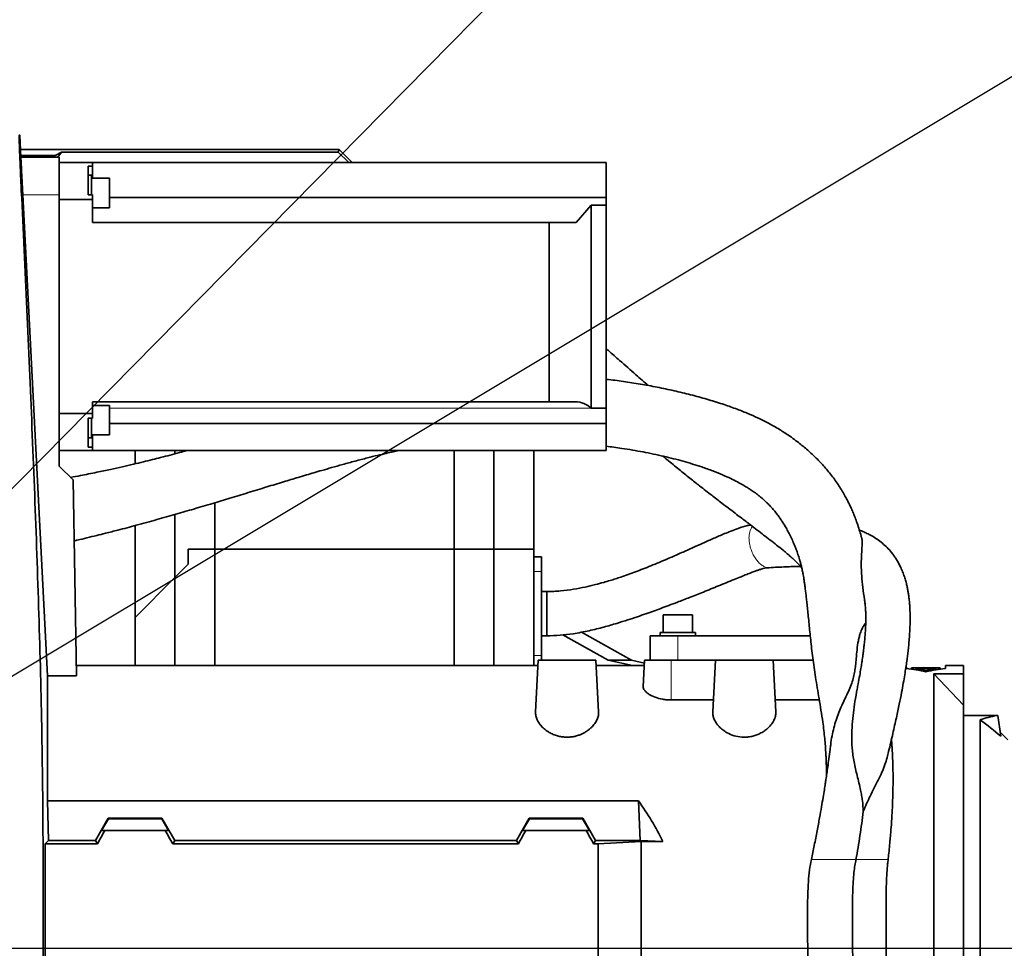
# Model space of a CAD drawing. Header units: millimetres. Extents: x 0 to 14900, y 0 to 10500.
# Tile 36 of 46: x 11147 to 11591, y 6244 to 6663. Entities that reach past the tile are written whole.
import ezdxf

# ---------------------------------------------------------------- set-up
doc = ezdxf.new("R2010")
doc.units = ezdxf.units.MM
doc.header["$LTSCALE"] = 25
doc.layers.add('THICK_LINE', color=7, linetype='Continuous')
doc.styles.add('SLDTEXTSTYLE0', font='TXT', dxfattribs={"width": 0.605})
doc.dimstyles.new('SLDDIMSTYLE1', dxfattribs={"dimtxt": 87.5, "dimasz": 87.5, "dimexe": 0, "dimexo": 0.0625, "dimgap": 21.875, "dimtad": 1, "dimdec": 4, "dimlfac": 25, "dimzin": 12, "dimdsep": 46, "dimtxsty": 'SLDTEXTSTYLE0', "dimsah": 1, "dimcen": 0.09, "dimadec": 1, "dimazin": 3, "dimtfac": 1, "dimtofl": 0, "dimtmove": 0, "dimatfit": 3, "dimfxl": 1, "dimfrac": 2, "dimtolj": 1, "dimtzin": 12, "dimarcsym": 0})
doc.dimstyles.new('SLDDIMSTYLE2', dxfattribs={"dimtxt": 87.5, "dimasz": 87.5, "dimexe": 0, "dimexo": 0.0625, "dimgap": 21.875, "dimtad": 1, "dimdec": 1, "dimrnd": 1e-09, "dimzin": 12, "dimdsep": 46, "dimtxsty": 'SLDTEXTSTYLE0', "dimsah": 1, "dimcen": 0, "dimadec": 0, "dimazin": 3, "dimtfac": 1, "dimtofl": 0, "dimtmove": 0, "dimatfit": 3, "dimfxl": 1, "dimfrac": 2, "dimtolj": 1, "dimtzin": 12, "dimarcsym": 0})

# ---------------------------------------------------------------- blocks, each defined once
blk = doc.blocks.new('_D_6')
at = {"layer": 'THICK_LINE'}
for p, q in [((13956.03, 6243.72), (14267.68, 6243.72)), ((7967.86, 5719.82), (7660.95, 5665.71))]:
    blk.add_line(p, q, dxfattribs=at)
blk.add_arc((10939.03, 6243.72), 3291.15, 190, 0, dxfattribs=at)
for points in [[(14230.18, 6243.72), (14216.52, 6156.4), (14241.52, 6156.06)], [(7697.88, 5672.22), (7701.93, 5583.92), (7726.49, 5588.59)]]:
    blk.add_solid(points, dxfattribs=at)
at = {"layer": 'THICK_LINE', "insert": (11092.19, 3066.62), "char_height": 87.5, "attachment_point": 1, "rotation": 5, "style": 'SLDTEXTSTYLE0'}
blk.add_mtext('170°', dxfattribs=at)
blk = doc.blocks.new('_D_7')
at = {"layer": 'THICK_LINE'}
for p, q in [((7967.86, 6767.62), (7660.95, 6821.74)), ((13956.03, 6243.72), (14267.68, 6243.72))]:
    blk.add_line(p, q, dxfattribs=at)
blk.add_arc((10939.03, 6243.72), 3291.15, 0, 170, dxfattribs=at)
for points in [[(7697.88, 6815.22), (7726.49, 6898.85), (7701.93, 6903.52)], [(14230.18, 6243.72), (14241.52, 6331.38), (14216.52, 6331.05)]]:
    blk.add_solid(points, dxfattribs=at)
at = {"layer": 'THICK_LINE', "insert": (11111.85, 9645.55), "char_height": 87.5, "attachment_point": 1, "rotation": 355, "style": 'SLDTEXTSTYLE0'}
blk.add_mtext('170°', dxfattribs=at)
blk = doc.blocks.new('_D_8')
at = {"layer": 'THICK_LINE'}
blk.add_line((13021.67, 8356.94), (10939.03, 6243.72), dxfattribs=at)
blk.add_solid([(13021.67, 8356.94), (12951.35, 8303.4), (12969.15, 8285.85)], dxfattribs=at)
at = {"layer": 'THICK_LINE', "insert": (11774.71, 7252.26), "char_height": 87.5, "attachment_point": 1, "rotation": 45.4176, "style": 'SLDTEXTSTYLE0'}
blk.add_mtext('R2967', dxfattribs=at)
blk = doc.blocks.new('_D_9')
at = {"layer": 'THICK_LINE'}
for q in [(12338.61, 7083.29), (10939.03, 6243.72)]:
    blk.add_line((11845.45, 6787.46), q, dxfattribs=at)
blk.add_solid([(11845.45, 6787.46), (11926.92, 6821.75), (11914.06, 6843.19)], dxfattribs=at)
at = {"layer": 'THICK_LINE', "insert": (11976.94, 6997.78), "char_height": 87.5, "attachment_point": 1, "rotation": 30.9582, "style": 'SLDTEXTSTYLE0'}
blk.add_mtext('R1057', dxfattribs=at)

msp = doc.modelspace()

# ---------------------------------------------------------------- linework, layer by layer
at = {"color": 7, "linetype": 'Continuous', "lineweight": 35}
for p, q in [((11147.4972196, 6600.7895775), (11146.9764957, 6610.7255819)), ((11147.3216047, 6604.1405101), (11291.2019507, 6604.1405101)), ((11147.4645756, 6601.4124623), (11162.9052729, 6601.5487811)), ((11147.4956455, 6600.7880628), (11164.8283748, 6600.7880628)), ((11162.9052729, 6601.5487811), (11162.327966, 6600.7880628)), ((11162.9052729, 6601.5487811), (11165.8113522, 6603.0230455)), ((11164.1754535, 6600.7880628), (11165.8113522, 6603.0230455)), ((11164.8283748, 6583.73011), (11164.8283748, 6600.7880628)), ((11290.7390817, 6603.0230455), (11165.8113522, 6603.0230455)), ((11290.7390817, 6603.0230455), (11291.2019507, 6604.1405101)), ((11295.4740643, 6598.2880628), (11290.7390817, 6603.0230455)), ((11291.2019507, 6604.1405101), (11297.0543979, 6598.2880628)), ((11179.8283748, 6598.2880628), (11164.8283748, 6598.2880628)), ((11177.8283748, 6596.7172151), (11177.8283748, 6583.6640754)), ((11177.8283748, 6596.7172151), (11179.8283748, 6596.7172151)), ((11179.8283748, 6596.7172151), (11179.8283748, 6598.2880628)), ((11179.8283748, 6598.2880628), (11411.6283748, 6598.2880628)), ((11179.8283748, 6591.1883045), (11179.8283748, 6596.7172151)), ((11411.6283748, 6598.2880628), (11411.6283748, 6582.487115)), ((11179.4283748, 6592.5533045), (11177.8283748, 6592.5533045)), ((11179.4283748, 6583.6640754), (11179.4283748, 6592.5533045)), ((11187.4283748, 6591.1883045), (11179.4283748, 6591.1883045)), ((11187.4283748, 6591.1883045), (11187.4283748, 6577.9183045)), ((11148.3515227, 6583.73011), (11159.5283748, 6366.576077)), ((11164.8283748, 6461.2880628), (11164.8283748, 6583.73011)), ((11177.8283748, 6583.6640754), (11179.8283748, 6583.6640754)), ((11179.8283748, 6581.6202467), (11179.8283748, 6583.6640754)), ((11187.4283748, 6582.487115), (11411.6283748, 6582.487115)), ((11411.6283748, 6579.0360097), (11411.6283748, 6582.487115)), ((11164.8283748, 6581.6202467), (11179.8283748, 6581.6202467)), ((11179.8283748, 6581.6202467), (11179.8283748, 6571.2880628)), ((11179.8283748, 6577.9183045), (11187.4283748, 6577.9183045)), ((11404.877807, 6579.0360097), (11398.1426195, 6571.2880628)), ((11404.877807, 6487.3642128), (11404.877807, 6579.0360097)), ((11404.877807, 6579.0360097), (11411.6283748, 6579.0360097)), ((11411.6283748, 6579.0360097), (11411.6283748, 6487.3642128)), ((11179.8283748, 6571.2880628), (11385.877807, 6571.2880628)), ((11385.877807, 6490.2880628), (11385.877807, 6571.2880628)), ((11385.877807, 6571.2880628), (11398.1426195, 6571.2880628)), ((11179.8283748, 6490.2880628), (11385.877807, 6490.2880628)), ((11179.8283748, 6490.2880628), (11179.8283748, 6484.9558789)), ((11397.8118103, 6490.2880628), (11385.877807, 6490.2880628)), ((11179.8283748, 6484.9558789), (11164.8283748, 6484.9558789)), ((11187.4283748, 6488.6578212), (11179.8283748, 6488.6578212)), ((11179.8283748, 6482.9120502), (11179.8283748, 6484.9558789)), ((11187.4283748, 6488.6578212), (11187.4283748, 6486.7144747)), ((11187.4283748, 6486.7144747), (11187.4283748, 6475.3878212)), ((11404.877807, 6487.3642128), (11404.8872766, 6487.3547295)), ((11404.877807, 6487.3642128), (11411.6283748, 6487.3642128)), ((11411.6283748, 6487.3642128), (11411.6283748, 6480.5528753)), ((11177.8283748, 6482.9120502), (11177.8283748, 6469.8589106)), ((11177.8283748, 6482.9120502), (11179.8283748, 6482.9120502)), ((11179.4283748, 6474.0228212), (11179.4283748, 6482.9120502)), ((11411.6283748, 6480.5528753), (11187.4283748, 6480.5528753)), ((11411.6283748, 6480.5528753), (11411.6283748, 6468.2880628)), ((11177.8283748, 6474.0228212), (11179.4283748, 6474.0228212)), ((11179.4283748, 6475.3878212), (11187.4283748, 6475.3878212)), ((11179.8283748, 6469.8589106), (11179.8283748, 6475.3878212)), ((11164.8283748, 6468.2880628), (11179.8283748, 6468.2880628)), ((11177.8283748, 6469.8589106), (11179.8283748, 6469.8589106)), ((11179.8283748, 6468.2880628), (11179.8283748, 6469.8589106)), ((11179.8283748, 6468.2880628), (11411.6283748, 6468.2880628)), ((11199.0283748, 6462.2959651), (11199.0283748, 6468.2880628)), ((11217.0283748, 6466.8239704), (11217.0283748, 6468.2880628)), ((11343.0283748, 6423.7214609), (11343.0283748, 6468.2880628)), ((11361.0283748, 6423.7214609), (11361.0283748, 6468.2880628)), ((11379.0283748, 6423.7214609), (11379.0283748, 6468.2880628)), ((11171.0723452, 6455.0440924), (11164.8283748, 6461.2880628)), ((11171.0723452, 6455.0440924), (11172.6165602, 6366.576077)), ((11235.0283748, 6423.7214609), (11235.0283748, 6444.72577)), ((11217.0283748, 6410.9708931), (11217.0283748, 6439.4196947)), ((11199.0283748, 6392.9708931), (11199.0283748, 6434.4112651)), ((11223.0283748, 6416.9708931), (11223.0283748, 6423.7214609)), ((11223.0283748, 6423.7214609), (11235.0283748, 6423.7214609)), ((11235.0283748, 6371.2214609), (11235.0283748, 6423.7214609)), ((11235.0283748, 6423.7214609), (11343.0283748, 6423.7214609)), ((11343.0283748, 6371.2214609), (11343.0283748, 6423.7214609)), ((11343.0283748, 6423.7214609), (11361.0283748, 6423.7214609)), ((11361.0283748, 6423.7214609), (11361.0283748, 6371.2214609)), ((11361.0283748, 6423.7214609), (11379.0283748, 6423.7214609)), ((11379.0283748, 6371.2214609), (11379.0283748, 6423.7214609)), ((11382.5283748, 6420.3479083), (11379.0283748, 6420.3479083)), ((11382.5283748, 6420.3479083), (11382.5283748, 6413.7291826)), ((11217.0283748, 6410.9708931), (11223.0283748, 6416.9708931)), ((11382.5283748, 6413.7291826), (11382.5283748, 6375.7137391)), ((11217.0283748, 6410.9708931), (11199.0283748, 6392.9708931)), ((11217.0283748, 6371.2214609), (11217.0283748, 6410.9708931)), ((11199.0283748, 6392.9708931), (11199.0283748, 6371.2214609)), ((11437.3933748, 6394.1214609), (11437.3933748, 6386.1214609)), ((11437.3933748, 6394.1214609), (11450.6633748, 6394.1214609)), ((11450.6633748, 6386.1214609), (11450.6633748, 6394.1214609)), ((11412.5920171, 6373.7214609), (11392.1123338, 6385.0616351)), ((11423.1339853, 6373.7214609), (11400.4848937, 6386.3253325)), ((11431.5283748, 6373.7214609), (11431.5283748, 6384.7214609)), ((11444.0283748, 6384.7214609), (11431.5283748, 6384.7214609)), ((11436.0283748, 6386.1214609), (11436.0283748, 6384.7214609)), ((11452.0283748, 6386.1214609), (11436.0283748, 6386.1214609)), ((11503.8076594, 6384.7214609), (11444.0283748, 6384.7214609)), ((11452.0283748, 6384.7214609), (11452.0283748, 6386.1214609)), ((11381.0283748, 6373.7214609), (11379.8001322, 6350.2851955)), ((11381.0283748, 6373.7214609), (11407.0283748, 6373.7214609)), ((11382.5283748, 6375.7137391), (11382.5283748, 6373.7214609)), ((11408.2565883, 6350.2857501), (11407.0283748, 6373.7214609)), ((11423.5722171, 6371.2214609), (11412.5920171, 6373.7214609)), ((11412.5920171, 6373.7214609), (11423.1339853, 6373.7214609)), ((11428.9569687, 6372.3589522), (11423.1339853, 6373.7214609)), ((11428.4057516, 6361.8411036), (11429.0283748, 6373.7214609)), ((11429.0283748, 6373.7214609), (11441.0283748, 6373.7214609)), ((11441.0283748, 6373.7214609), (11461.0283748, 6373.7214609)), ((11459.8002355, 6350.2871683), (11461.0283748, 6373.7214609)), ((11461.0283748, 6373.7214609), (11487.0283748, 6373.7214609)), ((11488.256514, 6350.2871683), (11487.0283748, 6373.7214609)), ((11487.0283748, 6373.7214609), (11505.076934, 6373.7214609)), ((11380.8973553, 6371.2214609), (11172.5354747, 6371.2214609)), ((11428.8973553, 6371.2214609), (11407.1593942, 6371.2214609)), ((11547.1714331, 6371.2214609), (11547.2363683, 6369.9824245)), ((11549.4600189, 6370.1874372), (11549.4322886, 6369.6583108)), ((11549.4616998, 6370.2195099), (11549.4600189, 6370.1874372)), ((11549.4600189, 6370.1874372), (11552.2292497, 6370.1874372)), ((11552.2309305, 6370.2195099), (11549.4616998, 6370.2195099)), ((11551.2954441, 6369.4323048), (11551.2913558, 6369.3542965)), ((11551.2954441, 6369.4323048), (11551.3061379, 6369.6363541)), ((11555.0454441, 6369.4323048), (11551.2954441, 6369.4323048)), ((11551.3061379, 6369.6363541), (11555.0561379, 6369.6363541)), ((11552.226519, 6370.1353322), (11552.2003686, 6369.6363541)), ((11552.2292497, 6370.1874372), (11552.226519, 6370.1353322)), ((11552.226519, 6370.1353322), (11554.1186921, 6370.1353322)), ((11552.2310328, 6370.2214609), (11552.2309305, 6370.2195099)), ((11554.1141783, 6370.2214609), (11552.2310328, 6370.2214609)), ((11554.1142806, 6370.2195099), (11554.1141783, 6370.2214609)), ((11559.382711, 6370.2195099), (11554.1142806, 6370.2195099)), ((11554.1159614, 6370.1874372), (11562.4236537, 6370.1874372)), ((11554.1186921, 6370.1353322), (11554.1159614, 6370.1874372)), ((11554.1186921, 6370.1353322), (11554.1448425, 6369.6363541)), ((11555.0202211, 6368.9510213), (11555.0052406, 6368.6651764)), ((11555.0202211, 6368.9510213), (11555.0454441, 6369.4323048)), ((11557.0365285, 6368.9510213), (11555.0202211, 6368.9510213)), ((11555.0561379, 6369.6363541), (11555.0721043, 6369.9410116)), ((11555.0721043, 6369.9410116), (11556.9846453, 6369.9410116)), ((11556.9846453, 6369.9410116), (11557.0006117, 6369.6363541)), ((11557.0006117, 6369.6363541), (11560.7506117, 6369.6363541)), ((11560.7613055, 6369.4323048), (11557.0113055, 6369.4323048)), ((11557.0113055, 6369.4323048), (11557.0365285, 6368.9510213)), ((11557.0365285, 6368.9510213), (11557.051509, 6368.6651764)), ((11561.0245769, 6370.2214609), (11558.360433, 6370.2214609)), ((11560.7506117, 6369.6363541), (11560.7613055, 6369.4323048)), ((11560.7613055, 6369.4323048), (11560.7653937, 6369.3542965)), ((11562.4236537, 6370.1874372), (11562.4220612, 6370.2178246)), ((11562.4236537, 6370.1874372), (11562.4527956, 6369.6313782)), ((11564.8203813, 6369.9824245), (11564.8853164, 6371.2214609)), ((11573.0283748, 6371.2214609), (11564.8853164, 6371.2214609)), ((11573.0283748, 6371.2214609), (11573.0283748, 6367.5632206)), ((11159.5283748, 6310.1609487), (11159.5283748, 6366.576077)), ((11172.6165602, 6366.576077), (11159.5283748, 6366.576077)), ((11559.5283748, 6367.5632206), (11573.0283748, 6367.5632206)), ((11559.5283748, 6243.7214609), (11559.5283748, 6367.5632206)), ((11559.5283748, 6367.5632206), (11573.0283748, 6353.4073281)), ((11573.0283748, 6353.4073281), (11573.0283748, 6367.5632206)), ((11460.0845914, 6355.7130019), (11441.0283748, 6355.7130019)), ((11507.8738535, 6355.7130019), (11487.9721581, 6355.7130019)), ((11573.0283748, 6129.7214609), (11573.0283748, 6353.4073281)), ((11573.0283748, 6348.7214609), (11587.8881017, 6348.7214609)), ((11580.5283748, 6346.7904305), (11580.5283748, 6137.2214609)), ((11587.8881017, 6348.7214609), (11588.4499973, 6348.7214609)), ((11589.7638955, 6339.3725894), (11588.4499973, 6348.7214609)), ((11593.0283748, 6337.7214609), (11589.5000765, 6341.2497592)), ((11159.9355554, 6292.270325), (11159.5283748, 6310.1609487)), ((11159.5283748, 6310.1609487), (11426.2193625, 6310.1609487)), ((11426.9639158, 6292.270325), (11426.2193625, 6310.1609487)), ((11181.1341377, 6292.270325), (11186.8970548, 6302.2886597)), ((11186.8970548, 6302.2886597), (11187.0151787, 6302.0840631)), ((11211.1596948, 6302.2886597), (11186.8970548, 6302.2886597)), ((11211.1596948, 6302.2886597), (11211.0415709, 6302.0840631)), ((11216.9226119, 6292.270325), (11211.1596948, 6302.2886597)), ((11371.1341377, 6292.270325), (11376.8970548, 6302.2886597)), ((11376.8970548, 6302.2886597), (11377.0151787, 6302.0840631)), ((11401.1596948, 6302.2886597), (11376.8970548, 6302.2886597)), ((11401.0415709, 6302.0840631), (11401.1596948, 6302.2886597)), ((11406.9226119, 6292.270325), (11401.1596948, 6302.2886597)), ((11183.9190788, 6296.7214609), (11187.0151787, 6302.0840631)), ((11211.0415709, 6302.0840631), (11187.0151787, 6302.0840631)), ((11211.0415709, 6302.0840631), (11214.1376707, 6296.7214609)), ((11377.0151787, 6302.0840631), (11373.9190788, 6296.7214609)), ((11401.0415709, 6302.0840631), (11377.0151787, 6302.0840631)), ((11404.1376707, 6296.7214609), (11401.0415709, 6302.0840631)), ((11183.9190788, 6296.7214609), (11185.3782896, 6296.7214609)), ((11212.6784599, 6296.7214609), (11185.3782896, 6296.7214609)), ((11212.6784599, 6296.7214609), (11214.1376707, 6296.7214609)), ((11375.3782896, 6296.7214609), (11373.9190788, 6296.7214609)), ((11402.6784599, 6296.7214609), (11375.3782896, 6296.7214609)), ((11404.1376707, 6296.7214609), (11402.6784599, 6296.7214609)), ((11158.5064231, 6290.7063154), (11159.9355554, 6292.270325)), ((11158.5064231, 6290.7063154), (11158.5064231, 6243.7214609)), ((11158.5064231, 6290.7063154), (11182.037119, 6290.7063154)), ((11159.9355554, 6292.270325), (11181.1341377, 6292.270325)), ((11182.037119, 6290.7063154), (11181.1341377, 6292.270325)), ((11216.0196305, 6290.7063154), (11216.9226119, 6292.270325)), ((11372.037119, 6290.7063154), (11216.0196305, 6290.7063154)), ((11371.1341377, 6292.270325), (11216.9226119, 6292.270325)), ((11372.037119, 6290.7063154), (11371.1341377, 6292.270325)), ((11406.0196305, 6290.7063154), (11406.9226119, 6292.270325)), ((11408.0283748, 6290.7063154), (11406.0196305, 6290.7063154)), ((11426.9639158, 6292.270325), (11406.9226119, 6292.270325)), ((11408.0283748, 6290.7063154), (11427.5283748, 6291.8178083)), ((11408.0283748, 6243.7214609), (11408.0283748, 6290.7063154)), ((11426.9639158, 6292.270325), (11437.2541503, 6291.8178083)), ((11427.5283748, 6243.7214609), (11427.5283748, 6291.8178083)), ((11427.5283748, 6291.8178083), (11437.2541503, 6291.8178083)), ((11158.5064231, 6243.7214609), (11158.5064231, 6196.7366063)), ((11408.0283748, 6196.7366063), (11408.0283748, 6243.7214609)), ((11427.5283748, 6195.6251134), (11427.5283748, 6243.7214609)), ((11559.5283748, 6116.2214609), (11559.5283748, 6243.7214609))]:
    msp.add_line(p, q, dxfattribs=at)
at = {"color": 8, "linetype": 'Continuous', "lineweight": 18}
for p, q in [((11148.3515227, 6583.73011), (11164.8283748, 6583.73011)), ((11404.8872766, 6487.3547295), (11187.4283748, 6487.3547295)), ((11382.5283748, 6413.7291826), (11379.0283748, 6413.7291826)), ((11444.0283748, 6373.7214609), (11444.0283748, 6384.7214609)), ((11382.5283748, 6375.7137391), (11379.0283748, 6375.7137391)), ((11441.0283748, 6355.7130019), (11441.0283748, 6373.7214609)), ((11528.4861049, 6283.7186336), (11524.4260251, 6283.7186336)), ((11158.5064231, 6243.7214609), (11157.4975426, 6243.7214609)), ((11158.5064231, 6243.7214609), (11408.0283748, 6243.7214609)), ((11427.5283748, 6243.7214609), (11408.0283748, 6243.7214609)), ((11502.655633, 6243.7214609), (11427.5283748, 6243.7214609)), ((11559.5283748, 6243.7214609), (11538.0771676, 6243.7214609))]:
    msp.add_line(p, q, dxfattribs=at)
at = {"color": 7, "linetype": 'Continuous', "lineweight": 35}
msp.add_arc((11397.8118103, 6480.2880628), 10, 44.964349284, 90, dxfattribs=at)
for centre, major_axis, ratio, start_param, end_param in [((11538.8624339, 6243.7214609), (95.2756069, -91.8102914), 0.9285799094, 2.1660611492, 2.2351892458), ((11573.1943157, 6243.7214609), (95.2756069, 91.8102914), 0.9285799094, 0.9064034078, 0.9755315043), ((11546.6539711, 6243.7214609), (184.1875961, 15.0290391), 0.6819354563, 1.446154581, 1.457262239), ((11572.7382201, 6243.7214609), (184.3557563, -15.0014463), 0.6813313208, 1.6820822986, 1.689664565), ((11622.5909501, 6243.7214609), (-54.245409, 97.796818), 0.7773325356, 6.0441370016, 6.1306251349), ((11408.1303086, 6295.3463883), (241.3855042, -79.1711838), 0.4965865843, 0.8951940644, 0.9499510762), ((11296.5313564, 6243.7214609), (151.9485831, 0), 0.8390996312, 0.3867994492, 0.5481322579), ((11146.4812867, 6243.7214609), (85.07475, 146.9493494), 0.0453552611, 5.0639744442, 5.1074921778), ((11251.5754629, 6243.7214609), (-85.07475, 146.9493494), 0.0453552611, 1.1756931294, 1.219210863), ((11336.4812867, 6243.7214609), (85.07475, 146.9493494), 0.0453552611, 5.0639744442, 5.1074921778), ((11441.5754629, 6243.7214609), (-85.07475, 146.9493494), 0.0453552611, 1.1756931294, 1.219210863)]:
    msp.add_ellipse(centre, major_axis=major_axis, ratio=ratio, start_param=start_param, end_param=end_param, dxfattribs=at)
for points, knots in [([(11157.4975426, 6243.7214609), (11157.4975464, 6246.9272449), (11157.4975538, 6253.3496222), (11157.4976876, 6264.322952), (11157.4972735, 6276.6066805), (11157.4991724, 6294.5112915), (11157.2731208, 6325.9627936), (11156.3869805, 6370.8692692), (11154.6678079, 6424.7558679), (11151.8488153, 6496.3490557), (11149.3566769, 6550.7447169), (11147.5638992, 6588.3045239), (11147.3940133, 6591.9350704), (11147.2010907, 6596.2402139), (11147.0394439, 6600.0794982), (11146.912236, 6603.279851), (11146.8146177, 6605.9164017), (11146.7370645, 6608.3295803), (11146.7015382, 6609.8902755), (11146.7012334, 6610.7076406), (11146.7508375, 6610.7294749), (11146.8291055, 6610.7155919), (11146.9568823, 6610.7242614), (11146.9164853, 6610.7223253), (11146.8908831, 6610.7210982)], [0, 0, 0, 0, 0.0212353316, 0.042542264, 0.0729431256, 0.103505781, 0.1646868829, 0.287067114, 0.4094941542, 0.5319293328, 0.7749297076, 0.781146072, 0.7873767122, 0.8000899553, 0.8125781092, 0.8188013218, 0.8297994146, 0.8407938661, 0.8521073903, 0.8617729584, 0.8716334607, 0.8915018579, 0.9312379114, 1, 1, 1, 1]), ([(11147.4956455, 6600.7880628), (11147.4973381, 6600.7400824), (11147.5007723, 6600.6427296), (11147.5377328, 6599.8594712), (11147.5976615, 6598.6202363), (11147.6803032, 6596.9362293), (11147.7844958, 6594.8370962), (11147.905935, 6592.4158386), (11148.0437419, 6589.6976388), (11148.1927662, 6586.7868862), (11148.2986799, 6584.7475715), (11148.3515227, 6583.73011)], [0, 0, 0, 0, 0.10932696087, 0.22182552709, 0.33115561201, 0.44365324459, 0.55304195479, 0.66559577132, 0.77511291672, 0.8877986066, 1, 1, 1, 1]), ([(11430.6767846, 6497.631726), (11428.8075447, 6499.2561366), (11424.5257104, 6502.9771447), (11418.5136793, 6508.2740289), (11414.0232412, 6512.2493398), (11411.9923518, 6514.0613571), (11411.6283748, 6514.3861078)], [0, 0, 0, 0, 0.2954886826, 0.6768705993, 0.9420885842, 1, 1, 1, 1]), ([(11527.0772209, 6428.6873485), (11527.0534354, 6428.7755777), (11526.7739615, 6429.812245), (11526.1688484, 6431.8566001), (11525.2655953, 6434.692242), (11524.2963929, 6437.4191883), (11523.3385243, 6439.857174), (11522.3984104, 6442.041766), (11521.4645237, 6444.0502796), (11520.4631759, 6446.0502003), (11518.8412879, 6449.0505111), (11516.4363865, 6452.972097), (11513.0709943, 6457.6056274), (11509.4390725, 6461.8867436), (11505.6574232, 6465.7714385), (11501.6849143, 6469.3694389), (11497.956686, 6472.3493686), (11494.7230841, 6474.6800641), (11492.2183096, 6476.3565191), (11489.7882855, 6477.8811987), (11487.154784, 6479.4279011), (11484.0004964, 6481.1384282), (11480.237462, 6482.9974854), (11475.804395, 6484.9762979), (11470.6762539, 6487.0244758), (11464.7015239, 6489.1501775), (11458.0125878, 6491.2595036), (11450.7567987, 6493.2756415), (11443.2886028, 6495.1032951), (11435.6902287, 6496.7317368), (11428.0422379, 6498.1605322), (11420.4052586, 6499.3634978), (11414.9480164, 6500.1248669), (11412.0115654, 6500.4405013), (11411.6283748, 6500.4816899)], [0, 0, 0, 0, 0.0024371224, 0.0286354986, 0.0560089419, 0.080309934, 0.1034560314, 0.122819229, 0.1403085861, 0.1590458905, 0.179085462, 0.2257165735, 0.2715112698, 0.3151835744, 0.3561717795, 0.3963789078, 0.4365229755, 0.4613721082, 0.482246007, 0.5004569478, 0.5218588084, 0.5471737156, 0.5758580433, 0.6083272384, 0.6445664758, 0.6832355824, 0.7274863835, 0.7719775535, 0.816599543, 0.8611963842, 0.9055805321, 0.949650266, 0.9934296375, 1, 1, 1, 1]), ([(11222.3499552, 6468.2880628), (11221.2695125, 6467.9846861), (11218.8018752, 6467.2918), (11214.8657147, 6466.236763), (11210.773291, 6465.1704258), (11206.7247682, 6464.1492507), (11202.6352994, 6463.1468025), (11198.1377151, 6462.0785899), (11193.2061139, 6460.9470553), (11187.6897358, 6459.7276192), (11181.3884019, 6458.3963535), (11175.3860906, 6457.1778182), (11171.4451679, 6456.441307), (11169.9538416, 6456.162596)], [0, 0, 0, 0, 0.06282516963, 0.14348723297, 0.22787810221, 0.29925895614, 0.37739895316, 0.46372819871, 0.55795112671, 0.66008955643, 0.77860844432, 0.91622087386, 1, 1, 1, 1]), ([(11171.5526987, 6427.5246605), (11172.01778, 6427.6325046), (11173.9355423, 6428.0772001), (11177.3339804, 6428.8905059), (11181.5766028, 6429.9187411), (11186.2590693, 6431.0811617), (11192.2033405, 6432.597022), (11199.9230868, 6434.6336859), (11208.6563404, 6437.030183), (11217.3277741, 6439.4932645), (11225.729211, 6441.944446), (11233.8466032, 6444.3631702), (11242.0036994, 6446.8297813), (11250.136804, 6449.3112189), (11258.2140097, 6451.7829168), (11265.7519886, 6454.0802696), (11271.7274559, 6455.8839584), (11276.2766044, 6457.2415808), (11279.8577335, 6458.2998768), (11283.6370316, 6459.4039216), (11287.9694152, 6460.6496272), (11292.9453503, 6462.0483085), (11298.3390754, 6463.5167613), (11303.6273532, 6464.8957128), (11308.3136045, 6466.0591759), (11312.1862202, 6466.9717346), (11315.3919229, 6467.6977333), (11317.3225519, 6468.1024922), (11318.2076915, 6468.2880628)], [0, 0, 0, 0, 0.0091432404, 0.0377021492, 0.0668742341, 0.0926442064, 0.1299098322, 0.1850022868, 0.2474432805, 0.3059259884, 0.3609657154, 0.4192956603, 0.4727790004, 0.5292691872, 0.5875993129, 0.640289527, 0.6857099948, 0.7116385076, 0.73474262, 0.7600650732, 0.7902609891, 0.8249249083, 0.8635440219, 0.9021460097, 0.9341736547, 0.9600237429, 0.9816720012, 1, 1, 1, 1]), ([(11411.6283748, 6470.2657154), (11414.0071788, 6469.9478729), (11419.7490755, 6469.180673), (11428.4281523, 6467.6858503), (11437.6580923, 6465.7637492), (11446.4778419, 6463.5241175), (11453.8152434, 6461.2723329), (11459.7002754, 6459.1567433), (11464.0759411, 6457.3922586), (11467.7922589, 6455.7210597), (11470.837367, 6454.2028931), (11473.2487968, 6452.8792025), (11475.1707974, 6451.7348953), (11476.873289, 6450.6489559), (11478.6356195, 6449.4393976), (11480.2663849, 6448.2162593), (11481.6693116, 6447.075996), (11482.874312, 6446.0326986), (11484.1683466, 6444.8329444), (11485.6202859, 6443.3693373), (11487.0739628, 6441.7532992), (11488.3974003, 6440.1331897), (11489.5258785, 6438.631884), (11490.4996008, 6437.2395648), (11491.4351156, 6435.8117731), (11492.4053973, 6434.2291489), (11493.468744, 6432.3588586), (11494.6098916, 6430.1741577), (11495.6945031, 6427.8976489), (11496.6652304, 6425.6649348), (11497.5107118, 6423.5433576), (11498.2900301, 6421.3787605), (11498.9488538, 6419.2955595), (11499.4636506, 6417.4488758), (11499.9176053, 6415.6214391), (11500.2964661, 6413.8737443), (11500.6004082, 6412.2817833), (11500.8464544, 6410.8595766), (11501.0767336, 6409.3998567), (11501.2994895, 6407.8465512), (11501.5322719, 6406.0778125), (11501.7661451, 6404.1553393), (11502.0292955, 6401.8637989), (11502.3013441, 6399.3765552), (11502.6018203, 6396.5251776), (11502.9278283, 6393.3485109), (11503.2727144, 6389.9443361), (11503.6251956, 6386.4595804), (11504.1439996, 6381.4633383), (11504.8702638, 6374.8804257), (11506.1257919, 6366.0423526), (11507.777035, 6356.3637101), (11509.1472049, 6348.1437392), (11509.9482332, 6342.0274676), (11510.3257014, 6338.4777342), (11510.6002389, 6335.2089929), (11510.7898303, 6332.4343964), (11510.9116724, 6330.2608073), (11510.9904228, 6328.5745657), (11511.0499877, 6327.0717965), (11511.1047864, 6325.3332394), (11511.1485163, 6323.5236363), (11511.1574156, 6322.2464456), (11511.1610643, 6321.722802)], [0, 0, 0, 0, 0.0248625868, 0.0600126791, 0.0954832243, 0.1309952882, 0.1662215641, 0.1879591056, 0.2079133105, 0.2254308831, 0.2405780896, 0.2534200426, 0.2638476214, 0.273379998, 0.2852395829, 0.2991218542, 0.3084460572, 0.3173017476, 0.3282536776, 0.3416248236, 0.3570756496, 0.3713829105, 0.3837906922, 0.3952105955, 0.4058673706, 0.4184272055, 0.4329448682, 0.449088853, 0.4670744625, 0.483085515, 0.4975743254, 0.5132624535, 0.5296583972, 0.5418669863, 0.553486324, 0.567025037, 0.5773902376, 0.5858426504, 0.5949949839, 0.6048979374, 0.614393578, 0.627119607, 0.6389867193, 0.6527863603, 0.6685047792, 0.6860638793, 0.7050516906, 0.7242345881, 0.743434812, 0.7867329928, 0.8290120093, 0.8717513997, 0.9154426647, 0.9302112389, 0.9444530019, 0.9564159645, 0.966101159, 0.9734619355, 0.9784063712, 0.9827997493, 0.9880700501, 0.9951087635, 1, 1, 1, 1]), ([(11437.2681834, 6465.7780045), (11437.8819494, 6465.2653077), (11440.3866053, 6463.1730949), (11444.4755187, 6459.8299844), (11449.4001524, 6455.8595651), (11454.3446387, 6451.9418686), (11459.1665832, 6448.1853769), (11463.7126658, 6444.6976502), (11467.4394209, 6441.8604055), (11470.4141475, 6439.6011017), (11472.8241271, 6437.7684967), (11474.8993175, 6436.1843879), (11477.2423312, 6434.3885015), (11479.8885746, 6432.3554211), (11482.8343629, 6430.0940492), (11485.7509237, 6427.8590167), (11488.7148602, 6425.5856946), (11491.3385933, 6423.5077554), (11493.4271302, 6421.7559022), (11494.949468, 6420.4096165), (11496.1832959, 6419.2677762), (11497.2450324, 6418.2514841), (11498.2515236, 6417.2594008), (11499.1619416, 6416.3428857), (11499.702928, 6415.7759731), (11499.9229421, 6415.545415)], [0, 0, 0, 0, 0.0182233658, 0.0743659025, 0.1269120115, 0.1760078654, 0.2402418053, 0.2973796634, 0.3470445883, 0.3888371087, 0.4224788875, 0.4534033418, 0.4850868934, 0.5363455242, 0.5895936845, 0.6454448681, 0.7044119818, 0.7676992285, 0.8122238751, 0.8529861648, 0.8867736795, 0.9168358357, 0.9474376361, 0.9786233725, 1, 1, 1, 1]), ([(11476.885799, 6434.6612751), (11476.3905368, 6434.5954573), (11474.4500223, 6434.3375732), (11471.5743026, 6433.2872881), (11468.0992436, 6432.0065182), (11465.268884, 6430.8412728), (11462.7143462, 6429.7565885), (11460.3105794, 6428.7089106), (11457.4481829, 6427.4423509), (11453.8791035, 6425.8428457), (11449.4116004, 6423.8317242), (11444.5099025, 6421.6412761), (11438.6275939, 6419.0656592), (11432.1320524, 6416.3303985), (11425.0934095, 6413.5673283), (11419.7084121, 6411.6424786), (11415.8696434, 6410.3805694), (11413.3094318, 6409.5794843), (11410.3119264, 6408.696911), (11406.5879868, 6407.6912322), (11402.0798689, 6406.6242191), (11396.8908858, 6405.6246058), (11392.1120629, 6404.9954539), (11388.0578563, 6404.6917775), (11385.9856539, 6404.6609855), (11384.9411772, 6404.645465)], [0, 0, 0, 0, 0.0173560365, 0.0680036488, 0.1074793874, 0.1418652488, 0.1716489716, 0.2004363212, 0.2293565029, 0.2751902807, 0.3285548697, 0.3886606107, 0.4486843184, 0.5345544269, 0.6121682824, 0.6836076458, 0.7088112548, 0.7331697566, 0.762889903, 0.8009155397, 0.8456215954, 0.8949226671, 0.946694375, 0.9731317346, 1, 1, 1, 1]), ([(11538.4578551, 6329.684406), (11538.6879949, 6330.5965112), (11539.6192799, 6334.2874418), (11541.0400033, 6340.3119986), (11542.6564332, 6347.459709), (11543.9577284, 6353.6095977), (11544.9908772, 6358.8264817), (11545.8015734, 6363.2253575), (11546.4447527, 6366.9885951), (11546.9627445, 6370.2758292), (11547.3837088, 6373.1926573), (11547.7278554, 6375.8138352), (11548.0332515, 6378.3947889), (11548.3210541, 6381.176219), (11548.5787049, 6384.2257169), (11548.7734154, 6387.399874), (11548.8792715, 6390.4387487), (11548.8981235, 6393.2890963), (11548.8384898, 6395.9298866), (11548.7035344, 6398.4261269), (11548.5031553, 6400.7080068), (11548.2626676, 6402.6879051), (11547.9918246, 6404.4652158), (11547.6789972, 6406.1634057), (11547.2818774, 6407.9663795), (11546.7740816, 6409.9022973), (11546.1077955, 6412.0132376), (11545.2996348, 6414.1349527), (11544.3969512, 6416.126052), (11543.4548102, 6417.909252), (11542.4946645, 6419.4959152), (11541.2196816, 6421.3613178), (11539.5785638, 6423.3966213), (11537.4804178, 6425.5274748), (11535.2363244, 6427.4125839), (11532.8556528, 6429.0576281), (11530.5592256, 6430.3690572), (11528.4515644, 6431.3747871), (11526.9997134, 6431.9991445), (11526.1664148, 6432.2889525), (11525.9997283, 6432.3469234)], [0, 0, 0, 0, 0.0140348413, 0.0567934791, 0.0950762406, 0.1290806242, 0.1589753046, 0.1848869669, 0.2078297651, 0.2290988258, 0.2487054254, 0.2666367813, 0.2837858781, 0.304161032, 0.3283454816, 0.3544234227, 0.3814602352, 0.406084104, 0.4302573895, 0.4549331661, 0.4790019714, 0.500170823, 0.5182915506, 0.5381946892, 0.5577263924, 0.5807834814, 0.6074673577, 0.6363446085, 0.663718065, 0.6893495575, 0.7131709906, 0.7351232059, 0.7763539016, 0.8148174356, 0.8546719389, 0.895596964, 0.9336560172, 0.963091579, 0.9926171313, 1, 1, 1, 1]), ([(11527.0313941, 6428.6748321), (11527.0961722, 6428.4604548), (11527.3709338, 6427.5511564), (11527.234429, 6425.3535599), (11526.9429504, 6421.6447073), (11526.7796418, 6417.0362522), (11526.9577412, 6411.9176495), (11527.4391272, 6406.5742414), (11528.000723, 6402.8761622), (11528.2795931, 6401.0398171)], [0, 0, 0, 0, 0.0501714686, 0.2128063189, 0.3766720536, 0.5434007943, 0.7110768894, 0.8565302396, 1, 1, 1, 1]), ([(11384.9411772, 6384.6581475), (11386.9383021, 6384.7114666), (11390.9398536, 6384.8182997), (11397.356503, 6385.6465584), (11403.9464296, 6386.9115292), (11410.4727337, 6388.5383809), (11416.2473347, 6390.1950483), (11421.2871057, 6391.7745219), (11425.6244926, 6393.2143916), (11429.5007942, 6394.5537248), (11433.0373999, 6395.8131614), (11436.5154432, 6397.0818734), (11440.0996045, 6398.4168487), (11444.4137133, 6400.0555167), (11449.6458657, 6402.0858664), (11455.8419429, 6404.5454126), (11462.5120498, 6407.2503264), (11468.1517155, 6409.5677715), (11472.3901241, 6411.2956431), (11474.9994249, 6412.3444674), (11477.1221323, 6413.1749709), (11478.837703, 6413.8189786), (11480.3237581, 6414.3448056), (11481.537254, 6414.7373379), (11482.7616961, 6415.0806272), (11484.100474, 6415.3515865), (11484.8761861, 6415.3958901), (11485.3137523, 6415.420881)], [0, 0, 0, 0, 0.0458556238, 0.0918789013, 0.1517654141, 0.2092578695, 0.2617149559, 0.3074945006, 0.3482694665, 0.3837451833, 0.4181125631, 0.450149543, 0.4849207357, 0.5233899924, 0.5788264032, 0.6430571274, 0.7155486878, 0.7909761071, 0.825253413, 0.8539817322, 0.8778747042, 0.8976700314, 0.9146035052, 0.9334759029, 0.9484905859, 0.9709443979, 1, 1, 1, 1]), ([(11485.2409259, 6415.4131161), (11486.5107708, 6415.4897068), (11489.135082, 6415.6479923), (11492.6391718, 6415.809004), (11495.6968923, 6415.9116618), (11497.9186517, 6415.9573844), (11499.0964088, 6415.9652313), (11499.5173675, 6415.968036)], [0, 0, 0, 0, 0.2413757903, 0.4988366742, 0.7186312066, 0.8994320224, 1, 1, 1, 1]), ([(11384.9413669, 6404.651302), (11384.4979356, 6404.6540289), (11383.6927944, 6404.6589803), (11382.8894382, 6404.6675513), (11382.5285303, 6404.6714018)], [0, 0, 0, 0, 0.5507497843, 1, 1, 1, 1]), ([(11384.9411772, 6392.1459499), (11384.9411772, 6392.7876322), (11384.9411772, 6394.0717239), (11384.9411772, 6396.0454009), (11384.9411772, 6397.9600708), (11384.9411772, 6399.7507481), (11384.9411772, 6401.3414398), (11384.9411772, 6402.6716352), (11384.9411772, 6403.7119032), (11384.9411772, 6404.3780845), (11384.9411772, 6404.6713096), (11384.9411772, 6404.6184177), (11384.9411772, 6404.6066796)], [0, 0, 0, 0, 0.1074778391, 0.2150775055, 0.3226581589, 0.4303257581, 0.5378586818, 0.6453966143, 0.7530814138, 0.8610763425, 0.9691691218, 1, 1, 1, 1]), ([(11528.2718155, 6401.0388681), (11528.3114214, 6400.8071021), (11528.4367512, 6400.0736966), (11528.6145088, 6398.6011729), (11528.7829864, 6396.6099889), (11528.8795741, 6394.3513235), (11528.896895, 6392.1825268), (11528.8557898, 6390.0526285), (11528.7689657, 6387.9402836), (11528.6164546, 6385.5241067), (11528.397621, 6382.9431284), (11528.1479147, 6380.5443457), (11527.9058562, 6378.49995), (11527.6908577, 6376.830124), (11527.4867767, 6375.3443677), (11527.2779699, 6373.8987841), (11527.0129385, 6372.145645), (11526.633306, 6369.7763461), (11526.0979844, 6366.6373501), (11525.647849, 6364.2264088), (11525.40387, 6362.9196488)], [0, 0, 0, 0, 0.0332432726, 0.1051957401, 0.188930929, 0.2711268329, 0.3498113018, 0.4046971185, 0.4646895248, 0.5296293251, 0.5973374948, 0.6576578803, 0.6990645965, 0.7353321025, 0.7665500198, 0.7930504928, 0.8243010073, 0.8712088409, 0.9301936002, 1, 1, 1, 1]), ([(11384.9411772, 6384.6969092), (11384.9411772, 6384.7013726), (11384.9411772, 6384.7121111), (11384.9411772, 6385.1630088), (11384.9411772, 6385.9772359), (11384.9411772, 6387.1475538), (11384.9411772, 6388.5972956), (11384.9411772, 6390.2758837), (11384.9411772, 6391.5225753), (11384.9411772, 6392.1459499)], [0, 0, 0, 0, 0.1060145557, 0.2550571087, 0.404234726, 0.5535029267, 0.7021964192, 0.8510913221, 1, 1, 1, 1]), ([(11528.8595725, 6390.5890613), (11528.5473306, 6390.1534163), (11527.8702643, 6389.2087622), (11526.9748911, 6387.3984957), (11526.2470061, 6385.427668), (11525.7172203, 6383.4334125), (11525.2054903, 6380.8264519), (11524.8434357, 6377.8159023), (11524.5475388, 6374.3831194), (11524.2828957, 6371.5107073), (11523.9229706, 6368.7340826), (11523.4127306, 6366.0575569), (11522.5966914, 6363.2421441), (11521.4012175, 6360.3011918), (11519.9214563, 6357.210804), (11518.3970213, 6354.0571417), (11516.9676741, 6350.8119791), (11515.715124, 6347.5009628), (11514.6458148, 6344.034266), (11513.7787335, 6340.3568448), (11513.2048844, 6337.1636969), (11512.9803894, 6335.1685958), (11512.9045942, 6334.4949994)], [0, 0, 0, 0, 0.0464967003, 0.1008235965, 0.1553896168, 0.1999740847, 0.2446384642, 0.3343552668, 0.3945373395, 0.454782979, 0.5028506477, 0.5510624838, 0.6001470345, 0.6498369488, 0.697970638, 0.7466660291, 0.7907889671, 0.8352303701, 0.8804782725, 0.9259620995, 0.9750029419, 1, 1, 1, 1]), ([(11382.5282917, 6384.6717516), (11382.8321202, 6384.6685809), (11383.6354303, 6384.6601975), (11384.4404432, 6384.6553274), (11384.9409836, 6384.6522992)], [0, 0, 0, 0, 0.3782206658, 1, 1, 1, 1]), ([(11441.0283748, 6355.7130019), (11440.3809783, 6355.7293231), (11439.0860287, 6355.7619693), (11436.5827983, 6356.0905024), (11433.6603847, 6356.860367), (11431.303602, 6358.011263), (11429.8474042, 6359.0955535), (11429.0021641, 6360.0022581), (11428.4711843, 6360.9310094), (11428.4275619, 6361.5377481), (11428.4057516, 6361.8411036)], [0, 0, 0, 0, 0.0916822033, 0.1833866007, 0.3657110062, 0.5587393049, 0.6668537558, 0.7749895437, 0.8874999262, 1, 1, 1, 1]), ([(11527.6853189, 6305.410663), (11527.6067131, 6307.0036313), (11527.4883554, 6309.4021818), (11527.0073591, 6312.5827364), (11526.4927461, 6315.2927244), (11525.7936808, 6318.3035215), (11524.9751968, 6321.538778), (11524.2059805, 6324.6808978), (11523.5532358, 6327.7428836), (11523.0509166, 6330.7752372), (11522.7240227, 6333.7152983), (11522.5553576, 6336.5541141), (11522.5047467, 6340.2174363), (11522.7126503, 6344.7242918), (11523.2523975, 6349.98158), (11524.0164435, 6355.3004104), (11524.7649347, 6359.6444244), (11525.2604228, 6362.1436596), (11525.4139592, 6362.918095)], [0, 0, 0, 0, 0.071246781, 0.1072770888, 0.1434417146, 0.1944293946, 0.245835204, 0.2951492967, 0.3448147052, 0.3954065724, 0.4462647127, 0.4941595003, 0.5421782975, 0.6388424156, 0.7370415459, 0.8355651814, 0.9490467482, 1, 1, 1, 1]), ([(11379.814284, 6350.2844538), (11379.8043203, 6350.1468913), (11379.7741488, 6349.7303279), (11379.8457793, 6349.0145793), (11380.0265953, 6348.1165244), (11380.3432561, 6347.178832), (11380.8014293, 6346.2057021), (11381.3979255, 6345.2297855), (11382.0912933, 6344.3191096), (11382.8550925, 6343.4824247), (11383.6668144, 6342.7223916), (11384.583326, 6341.9894537), (11385.5164536, 6341.3568343), (11386.7167939, 6340.660938), (11387.9389068, 6340.0931114), (11389.2054153, 6339.6497119), (11390.4139014, 6339.3075352), (11391.6241006, 6339.0726577), (11392.8649926, 6338.9446408), (11394.1199959, 6338.8896738), (11395.3827635, 6338.9473137), (11396.6023295, 6339.1125615), (11397.7672263, 6339.3383655), (11398.8725711, 6339.6488269), (11400.1024809, 6340.1007618), (11401.1975783, 6340.5927707), (11402.4520483, 6341.2903609), (11403.5910317, 6342.0702016), (11404.6105717, 6342.9142482), (11405.4624404, 6343.7495967), (11406.2112838, 6344.6236098), (11406.8465235, 6345.5185383), (11407.3690372, 6346.4280363), (11407.7754967, 6347.3428024), (11408.0707712, 6348.2665109), (11408.2352093, 6349.2078042), (11408.2959381, 6349.8847289), (11408.2528753, 6350.2434786), (11408.2478561, 6350.2852925)], [0, 0, 0, 0, 0.0145160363, 0.0439570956, 0.0737285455, 0.1063023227, 0.1390848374, 0.1725343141, 0.2062215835, 0.234002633, 0.2621229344, 0.2904250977, 0.3191234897, 0.3404649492, 0.3835208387, 0.4053114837, 0.4232263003, 0.4594067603, 0.4777284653, 0.4956651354, 0.5319656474, 0.5503689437, 0.5674736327, 0.6019941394, 0.619421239, 0.6488243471, 0.678578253, 0.7147656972, 0.7448931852, 0.7754675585, 0.8062530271, 0.8374603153, 0.8681055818, 0.8991100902, 0.9302943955, 0.9618495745, 0.9955534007, 1, 1, 1, 1]), ([(11488.256514, 6350.2871683), (11488.233598, 6349.648989), (11488.1877614, 6348.3725022), (11487.4133664, 6346.3835481), (11486.1230963, 6344.4058715), (11484.4356666, 6342.6951553), (11482.5443994, 6341.3188735), (11480.7268723, 6340.3382625), (11478.8301371, 6339.6153538), (11476.9299809, 6339.1350618), (11474.9222681, 6338.8960379), (11472.3553897, 6338.9110606), (11469.2916375, 6339.4975215), (11466.4264439, 6340.7425517), (11464.2391175, 6342.1992181), (11462.6124517, 6343.675601), (11461.3380691, 6345.2545891), (11460.4151911, 6346.9142676), (11459.842153, 6348.6113909), (11459.8142072, 6349.7286069), (11459.8002355, 6350.2871683)], [0, 0, 0, 0, 0.06624664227, 0.13250658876, 0.200790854, 0.26901359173, 0.31754890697, 0.36602952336, 0.40495929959, 0.44385290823, 0.48301583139, 0.52216736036, 0.59141926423, 0.66382420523, 0.71829584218, 0.77283006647, 0.82830324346, 0.88379345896, 0.941901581, 1, 1, 1, 1]), ([(11538.9526604, 6283.7027823), (11538.9980698, 6284.0872978), (11539.3224742, 6286.8342758), (11539.7741491, 6291.6561394), (11540.3045639, 6297.9173422), (11540.6727268, 6303.4187693), (11540.9206528, 6308.2430553), (11541.0707006, 6312.4582198), (11541.1522734, 6316.2839412), (11541.1780012, 6319.7127617), (11541.1612025, 6322.7359759), (11541.1187925, 6325.3004029), (11541.0634866, 6327.3786733), (11541.007711, 6328.9585894), (11540.9583541, 6330.1560359), (11540.9047069, 6331.3166476), (11540.8300025, 6332.7471142), (11540.7220704, 6334.5046822), (11540.6035556, 6336.2754337), (11540.4981983, 6337.4351378), (11540.4545364, 6337.9157384)], [0, 0, 0, 0, 0.0205033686, 0.1464759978, 0.2576343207, 0.3557512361, 0.4423389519, 0.5186195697, 0.5855127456, 0.6526701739, 0.7089989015, 0.7552335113, 0.7981842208, 0.8280940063, 0.8465224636, 0.8676456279, 0.8955094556, 0.9299939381, 0.970988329, 1, 1, 1, 1]), ([(11512.8771567, 6334.4983058), (11512.8345855, 6334.1376006), (11512.6265449, 6332.3748769), (11512.2302086, 6329.345466), (11511.7354827, 6325.7024615), (11511.3541104, 6323.0333702), (11511.0784814, 6321.1563114), (11510.847807, 6319.6121186), (11510.5472979, 6317.6398571), (11510.1269995, 6314.9555088), (11509.5695929, 6311.5151405), (11508.8581718, 6307.2983472), (11507.9731455, 6302.284185), (11506.8889384, 6296.4520011), (11505.6665798, 6290.1827363), (11504.7531655, 6285.8358837), (11504.3102808, 6283.728237)], [0, 0, 0, 0, 0.02368758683, 0.11575842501, 0.19167923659, 0.25155441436, 0.27979738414, 0.3060001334, 0.34499576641, 0.39832956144, 0.46601888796, 0.54810290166, 0.64465011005, 0.75576282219, 0.8815773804, 1, 1, 1, 1]), ([(11527.6853189, 6305.410663), (11528.7132684, 6307.7500592), (11530.3224385, 6311.4121909), (11532.6936314, 6316.0413504), (11534.5276206, 6319.6129099), (11536.1899149, 6323.0910303), (11537.5574452, 6326.436685), (11538.1696911, 6328.6278961), (11538.4644758, 6329.6829224)], [0, 0, 0, 0, 0.2596595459, 0.4064756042, 0.554449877, 0.7057692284, 0.8583334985, 1, 1, 1, 1]), ([(11524.4260251, 6283.7186336), (11524.7522626, 6285.5242848), (11525.4050331, 6289.1372237), (11526.2704078, 6294.5623589), (11527.0490248, 6299.9928898), (11527.4731314, 6303.6039768), (11527.6853189, 6305.410663)], [0, 0, 0, 0, 0.2493609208, 0.49894785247, 0.74931538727, 1, 1, 1, 1]), ([(11504.3183677, 6283.7186336), (11504.0086778, 6282.1766446), (11503.3412982, 6278.8536687), (11502.8961005, 6273.4829675), (11502.6669102, 6267.9763982), (11502.579871, 6262.7919258), (11502.5578151, 6258.2758424), (11502.5657014, 6254.4801003), (11502.5842084, 6251.3537476), (11502.6075499, 6248.482144), (11502.6376008, 6245.3764146), (11502.6772785, 6241.6626392), (11502.723593, 6237.3382501), (11502.7692962, 6232.359255), (11502.7997004, 6226.6764825), (11502.7849351, 6220.8652824), (11502.6916501, 6215.2532862), (11502.5043877, 6210.2573468), (11502.1706533, 6205.7192144), (11501.6503201, 6201.7663402), (11501.1032724, 6199.389667), (11500.8487244, 6198.2837715)], [0, 0, 0, 0, 0.0557429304, 0.120125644, 0.1880373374, 0.2486343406, 0.3014224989, 0.345984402, 0.381383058, 0.4107658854, 0.446417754, 0.4900089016, 0.5406615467, 0.5976719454, 0.6641515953, 0.7394194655, 0.8009105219, 0.8604369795, 0.9142400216, 0.9600948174, 1, 1, 1, 1]), ([(11521.2628141, 6198.2837715), (11521.4573924, 6199.1706972), (11521.8818612, 6201.1055086), (11522.3679701, 6204.3982671), (11522.7268181, 6208.4684332), (11522.9589199, 6213.4613071), (11523.0750546, 6219.3738185), (11523.0932989, 6226.0827965), (11523.0410027, 6233.3737009), (11522.951576, 6240.9711955), (11522.8615211, 6248.5695099), (11522.8068592, 6255.8628959), (11522.8197198, 6262.5760573), (11522.92496, 6268.4945456), (11523.1381338, 6273.4951325), (11523.4635402, 6277.5750215), (11523.9000787, 6280.8792503), (11524.2607029, 6282.8261224), (11524.4260251, 6283.7186336)], [0, 0, 0, 0, 0.0318059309, 0.0693840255, 0.1164969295, 0.1748590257, 0.2443946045, 0.3235790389, 0.4098012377, 0.4997273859, 0.5896630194, 0.6759139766, 0.7551471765, 0.824752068, 0.8832029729, 0.9304188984, 0.9681017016, 1, 1, 1, 1]), ([(11536.9841606, 6198.2837715), (11537.1413173, 6199.4055313), (11537.4906176, 6201.8987823), (11537.8260973, 6206.1896005), (11538.044408, 6211.5033971), (11538.155647, 6217.8814187), (11538.1843724, 6225.120362), (11538.1557188, 6232.8885931), (11538.0985126, 6240.8078833), (11538.0397607, 6248.5150892), (11538.0024502, 6255.7028439), (11538.0035838, 6262.1443792), (11538.0534227, 6267.7052838), (11538.1553764, 6272.345176), (11538.3070386, 6276.1114993), (11538.5005731, 6279.1278478), (11538.7256282, 6281.5779126), (11538.8883269, 6283.0420937), (11538.9635035, 6283.7186336)], [0, 0, 0, 0, 0.03996557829, 0.08882847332, 0.15097420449, 0.22641520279, 0.31240010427, 0.40473062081, 0.49875085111, 0.59005212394, 0.67494330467, 0.75073109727, 0.81584902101, 0.86986838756, 0.91341923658, 0.94804302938, 0.97599274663, 1, 1, 1, 1]), ([(11157.4975807, 6077.4716017), (11157.497563, 6077.5810852), (11157.4975273, 6077.8008133), (11157.4976212, 6079.5999598), (11157.4975601, 6082.0144142), (11157.4975441, 6084.5705851), (11157.4975919, 6087.4732488), (11157.4976022, 6091.7624399), (11157.4975202, 6097.9726682), (11157.4976013, 6104.0660133), (11157.4975927, 6109.4963086), (11157.4975459, 6115.1761997), (11157.4975663, 6122.7960084), (11157.4976166, 6132.7982939), (11157.4975317, 6141.8725697), (11157.497567, 6149.5762779), (11157.4976068, 6157.3967946), (11157.4975628, 6167.4823391), (11157.4975452, 6180.1318843), (11157.4976125, 6191.1530955), (11157.4975802, 6200.2470519), (11157.4975417, 6207.8217677), (11157.4975657, 6216.1478698), (11157.4976019, 6225.2477932), (11157.4975761, 6234.4512938), (11157.4975538, 6240.6282114), (11157.4975426, 6243.7214609)], [0, 0, 0, 0, 0.0527172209, 0.1058009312, 0.1600380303, 0.1873370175, 0.2146865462, 0.2674035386, 0.3204855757, 0.3747211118, 0.4020190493, 0.4293671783, 0.4821277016, 0.5352553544, 0.5895395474, 0.6168628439, 0.6442366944, 0.6969575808, 0.7500441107, 0.8042843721, 0.8315845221, 0.8589349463, 0.8939310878, 0.9290336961, 0.9644618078, 1, 1, 1, 1])]:
    msp.add_open_spline(points, degree=3, knots=knots, dxfattribs=at)
at = {"color": 8, "linetype": 'Continuous', "lineweight": 18}
for points, knots in [([(11477.7377508, 6434.0071461), (11477.6877732, 6433.9643134), (11477.3591162, 6433.6826416), (11476.712667, 6432.538033), (11476.1888775, 6430.7224483), (11476.1210193, 6428.4888877), (11476.2903232, 6426.6582289), (11476.7119633, 6424.7037639), (11477.395764, 6422.7040873), (11478.3228807, 6420.7250065), (11479.1161167, 6419.5719716), (11479.5134164, 6418.9944632)], [0, 0, 0, 0, 0.0195281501, 0.1284189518, 0.3457503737, 0.4547907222, 0.5636482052, 0.6727319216, 0.7818912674, 0.890758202, 1, 1, 1, 1]), ([(11479.5134164, 6418.9944632), (11479.940515, 6418.4752437), (11480.7935356, 6417.4382348), (11482.1716117, 6416.3432439), (11483.5088564, 6415.6644415), (11484.5480856, 6415.3820556), (11485.0808562, 6415.4432844), (11485.2377682, 6415.4613175)], [0, 0, 0, 0, 0.2263327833, 0.4520420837, 0.6777103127, 0.905079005, 1, 1, 1, 1]), ([(11504.350004, 6283.7186336), (11504.3606128, 6283.7186336), (11504.3840082, 6283.7186336), (11504.9657446, 6283.7186336), (11505.979965, 6283.7186336), (11507.3911867, 6283.7186336), (11509.116524, 6283.7186336), (11511.0798567, 6283.7186336), (11513.1862099, 6283.7186336), (11515.3343418, 6283.7186336), (11517.4322524, 6283.7186336), (11519.3946607, 6283.7186336), (11521.1480892, 6283.7186336), (11522.6142821, 6283.7186336), (11523.7731947, 6283.7186336), (11524.2082203, 6283.7186336), (11524.4260251, 6283.7186336)], [0, 0, 0, 0, 0.05993430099, 0.13217158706, 0.2043930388, 0.27664824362, 0.3489984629, 0.42147180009, 0.49395073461, 0.56637479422, 0.63872691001, 0.71100450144, 0.78321701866, 0.85539165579, 0.92759877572, 1, 1, 1, 1]), ([(11528.8899427, 6283.7186336), (11528.8043679, 6283.7186336), (11528.6701979, 6283.7186336), (11528.5350531, 6283.7186336), (11528.4861049, 6283.7186336)], [0, 0, 0, 0, 0.6378091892, 1, 1, 1, 1]), ([(11538.8167442, 6283.7186336), (11538.8532737, 6283.7186336), (11538.9822192, 6283.7186336), (11537.9268045, 6283.7186336), (11535.7476683, 6283.7186336), (11532.6490081, 6283.7186336), (11530.1150167, 6283.7186336), (11528.8899427, 6283.7186336)], [0, 0, 0, 0, 0.09132922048, 0.32238215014, 0.55338298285, 0.78408020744, 1, 1, 1, 1]), ([(11121.1701364, 6243.7214609), (11122.4824054, 6243.721444), (11125.0799265, 6243.7214105), (11128.8943994, 6243.721358), (11132.5955039, 6243.7213687), (11136.1797082, 6243.7214301), (11141.7446452, 6243.7214888), (11148.9934882, 6243.7214199), (11154.7341196, 6243.7214476), (11157.4975426, 6243.7214609)], [0, 0, 0, 0, 0.1027261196, 0.2033373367, 0.3018093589, 0.3981230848, 0.492264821, 0.7555866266, 1, 1, 1, 1])]:
    msp.add_open_spline(points, degree=3, knots=knots, dxfattribs=at)
at = {"layer": 'THICK_LINE'}
msp.add_line((10939.0283748, 6243.7214609), (13906.0283748, 6243.7214609), dxfattribs=at)
for radius in [2967, 1057]:
    msp.add_arc((10939.0283748, 6243.7214609), radius, 190, 170, dxfattribs=at)

# ---------------------------------------------------------------- dimensions: what is measured, and where the dimension line sits
for base, line1, line2, picture, middle in [((11225.8711442, 9522.3493178), ((13906.0283748, 6243.7214609), (10939.0283748, 6243.7214609)), ((9898.0865798, 6427.2675847), (8017.1037716, 6758.935604)), '_D_7', (11225.8711442, 9522.3493178)), ((11225.8711442, 2965.0936039), ((9898.0865798, 6060.1753371), (8017.1037716, 5728.5073177)), ((13906.0283748, 6243.7214609), (10939.0283748, 6243.7214609)), '_D_6', (11225.8711442, 2965.0936039))]:
    dim = msp.add_angular_dim_2l(base=base, line1=line1, line2=line2, dimstyle='SLDDIMSTYLE1', dxfattribs=at)
    dim.commit()
    dim.dimension.update_dxf_attribs({"geometry": picture, "text_midpoint": middle, "dimtype": 162})
for mpoint, picture, middle in [((13021.6679166, 8356.9421163), '_D_8', (11980.3483957, 7300.3320386)), ((11845.4512058, 6787.4554504), '_D_9', (12188.0959916, 6992.9971696))]:
    dim = msp.add_radius_dim(center=(10939.0283748, 6243.7214609), mpoint=mpoint, dimstyle='SLDDIMSTYLE2', dxfattribs=at)
    dim.commit()
    dim.dimension.update_dxf_attribs({"geometry": picture, "text_midpoint": middle, "dimtype": 164})

doc.saveas('drawing.dxf')
